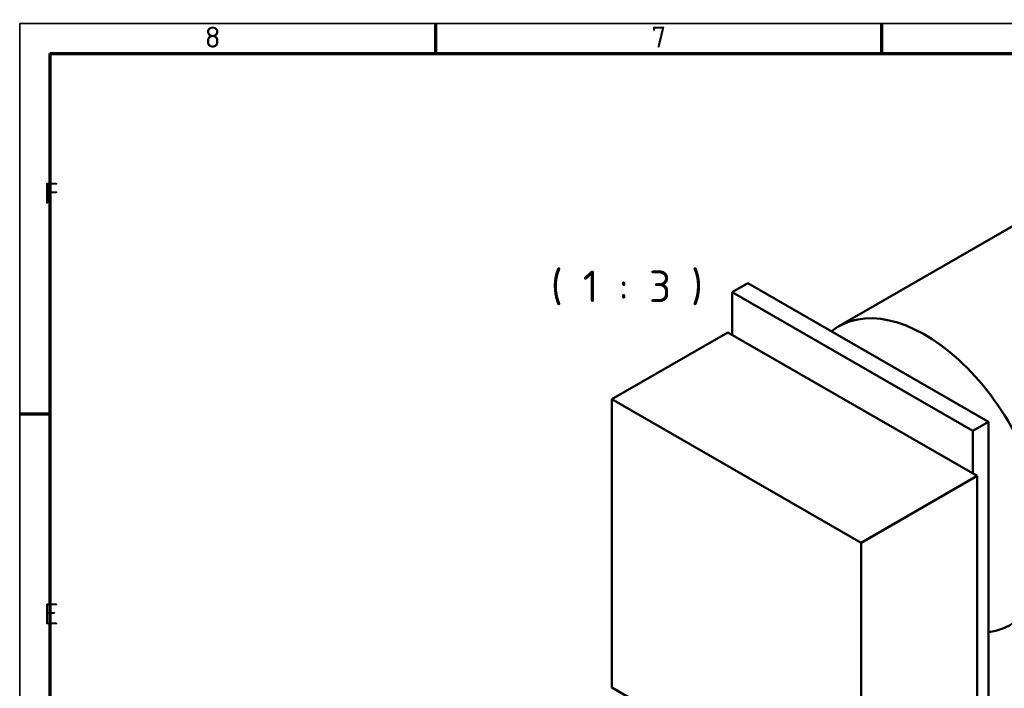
# Model space of a CAD drawing. Header units: millimetres. Extents: x 12 to 1472, y 12 to 1039.
# Tile 4 of 6: x 12 to 422, y 761 to 1039. Entities that reach past the tile are written whole.
import ezdxf

# ---------------------------------------------------------------- set-up
doc = ezdxf.new("R2010")
doc.units = ezdxf.units.MM
doc.header["$LTSCALE"] = 2.5
doc.layers.get('0').update_dxf_attribs({"lineweight": 25})
for name, color, linetype, lineweight in [('Rahmen (ISO)', 7, 'Continuous', 70), ('Sichtbar (ISO)', 7, 'Continuous', 50), ('Symbol (ISO)', 7, 'Continuous', 25)]:
    doc.layers.add(name, color=color, linetype=linetype, lineweight=lineweight)
doc.styles.add('Bezeichnungstext (DIN)', font='isocpeur.ttf')
doc.styles.add('Notiztext (DIN)', font='isocpeur.ttf')

# ---------------------------------------------------------------- blocks, each defined once
blk = doc.blocks.new('Ränder Hagen+Goebel Rahmen')
at = {"layer": 'Rahmen (ISO)', "linetype": 'Continuous', "lineweight": 35}
for q in [(5, 5), (589, 415)]:
    blk.add_line((5, 415), q, dxfattribs=at)
at = {"layer": 'Rahmen (ISO)'}
for p, q in [((74.25, 410), (74.25, 415)), ((148.5, 410), (148.5, 415)), ((10, 410), (584, 410)), ((10, 410), (10, 10)), ((10, 350), (5, 350))]:
    blk.add_line(p, q, dxfattribs=at)
at = {"layer": 'Symbol (ISO)', "char_height": 3.5, "style": 'Notiztext (DIN)'}
for s, insert, attachment_point in [('8', (37.125, 411), 8), ('7', (111.375, 411), 8), ('F', (9, 385), 7), ('E', (9, 315), 7)]:
    blk.add_mtext(s, dxfattribs=dict(at, insert=insert, attachment_point=attachment_point))

msp = doc.modelspace()

# ---------------------------------------------------------------- linework, layer by layer
at = {"layer": 'Sichtbar (ISO)'}
for p, q in [((509.4775, 1001.4978), (353.3248, 911.5754)), ((315.4318, 929.4626), (308.95, 925.73)), ((315.4318, 929.4626), (415.6052, 871.7766)), ((308.95, 908.0165), (308.95, 925.73)), ((308.95, 925.73), (409.1234, 868.0439)), ((307.1822, 909.0345), (258.8632, 881.2094)), ((307.1822, 909.0345), (410.8912, 849.3124)), ((258.8632, 881.2094), (258.8632, 761.3025)), ((362.5722, 821.4874), (258.8632, 881.2094)), ((415.6052, 871.7766), (409.1234, 868.0439)), ((415.6052, 871.7766), (415.6052, 742.3316)), ((409.1234, 868.0439), (409.1234, 850.3304)), ((410.8912, 849.3124), (362.5722, 821.4874)), ((410.8912, 849.3124), (410.8912, 736.2184)), ((362.5722, 821.4874), (362.5722, 701.5805)), ((362.5722, 701.5805), (258.8632, 761.3025))]:
    msp.add_line(p, q, dxfattribs=at)
msp.add_ellipse((389.0887, 849.4703), major_axis=(35.764, -62.1051), ratio=0.57809312, start_param=6.05038793, end_param=9.51587911, dxfattribs=at)

# ---------------------------------------------------------------- block references
at = {"xscale": 2.5, "yscale": 2.5, "zscale": 2.5}
msp.add_blockref('Ränder Hagen+Goebel Rahmen', (0, 0), dxfattribs=at)

# ---------------------------------------------------------------- texts
at = {"layer": 'Symbol (ISO)', "insert": (216.8047, 920.3409), "char_height": 13.124999, "attachment_point": 7, "style": 'Bezeichnungstext (DIN)'}
msp.add_mtext('  ( 1 : 3 )', dxfattribs=at)

doc.saveas('drawing.dxf')
